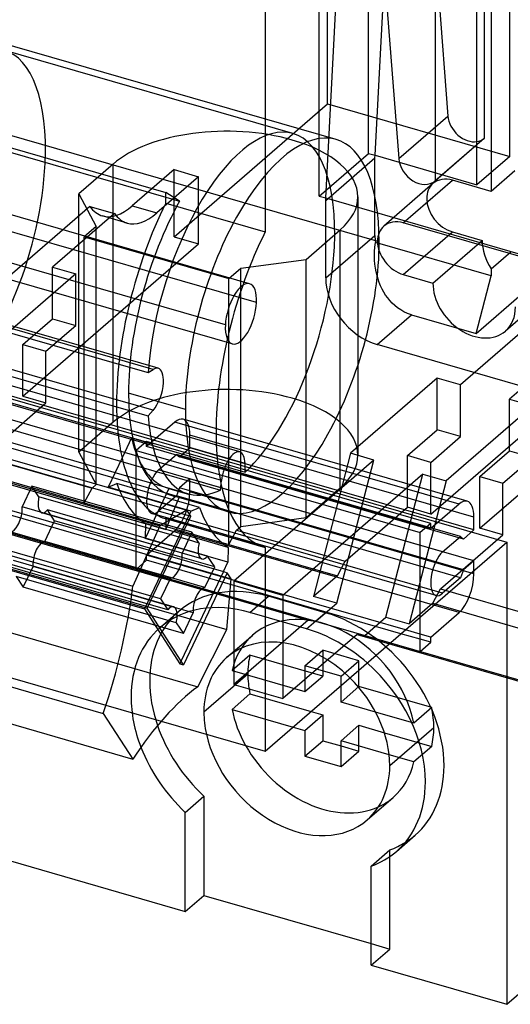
# Model space of a CAD drawing. Header units: millimetres. Extents: x -2.6 to 65.1, y -0.1 to 99.3.
# Tile 2 of 5: x 24.1 to 40.5, y -0.1 to 32.9. Entities that reach past the tile are written whole.
import ezdxf

# ---------------------------------------------------------------- set-up
doc = ezdxf.new("R2010")
doc.units = ezdxf.units.MM
doc.layers.add('HIDDEN', color=7, linetype='Continuous')
doc.layers.add('THICK', color=7, linetype='Continuous')

msp = doc.modelspace()

# ---------------------------------------------------------------- linework, layer by layer
at = {"layer": 'HIDDEN'}
for p, q in [((34.406, 30.057), (34.406, 46.857)), ((39.672, 28.912), (39.672, 37.572)), ((39.888, 37.51), (39.888, 27.117)), ((35.775, 28.391), (35.775, 37.185)), ((36.119, 36.937), (36.79, 28.217)), ((38.022, 27.483), (38.022, 36.143)), ((34.125, 26.963), (34.125, 35.756)), ((40.512, 28.294), (40.512, 35.136)), ((35.996, 28.328), (36.337, 34.752)), ((38.061, 34.573), (38.44, 29.646)), ((39.412, 28.787), (39.412, 34.183)), ((34.346, 26.899), (34.687, 33.323)), ((34.688, 28.86), (22.217, 32.46)), ((33.243, 29.057), (23.544, 31.857)), ((29.256, 25.597), (34.406, 30.057)), ((34.406, 30.057), (40.512, 28.294)), ((36.79, 28.217), (38.44, 29.646)), ((36.135, 25.43), (23.664, 29.03)), ((39.655, 28.896), (38.005, 27.467)), ((38.022, 27.483), (39.672, 28.912)), ((39.412, 27.341), (39.412, 28.787)), ((34.125, 26.963), (35.775, 28.391)), ((34.341, 26.813), (35.991, 28.242)), ((35.775, 28.391), (35.996, 28.328)), ((35.991, 28.242), (35.996, 28.328)), ((35.991, 25.644), (35.991, 28.242)), ((35.996, 28.328), (39.412, 27.341)), ((40.512, 28.294), (39.412, 27.341)), ((27.21, 28.035), (26.06, 27.039)), ((27.21, 19.375), (27.21, 28.035)), ((29.256, 27.848), (27.856, 26.636)), ((29.256, 27.848), (30.079, 27.611)), ((29.256, 25.597), (29.256, 27.848)), ((40.688, 27.81), (39.888, 27.117)), ((30.079, 27.611), (28.679, 26.398)), ((30.079, 25.359), (30.079, 27.611)), ((36.945, 26.062), (38.595, 27.491)), ((39.888, 27.117), (38.595, 27.491)), ((29.44, 26.789), (28.979, 27.084)), ((37.94, 27.381), (36.29, 25.952)), ((31.79, 24.024), (22.091, 26.824)), ((26.06, 18.379), (26.06, 27.039)), ((26.06, 27.039), (26.646, 25.946)), ((28.979, 26.922), (29.44, 26.789)), ((34.125, 26.963), (34.346, 26.899)), ((34.341, 26.813), (34.346, 26.899)), ((34.341, 24.215), (34.341, 26.813)), ((34.346, 26.899), (44.296, 24.026)), ((35.421, 26.935), (35.421, 18.274)), ((26.432, 26.614), (16.756, 18.235)), ((26.432, 26.614), (27.254, 26.377)), ((27.856, 26.636), (28.679, 26.398)), ((32.022, 23.389), (22.323, 26.189)), ((27.254, 26.377), (25.179, 24.58)), ((27.681, 26.057), (26.858, 26.295)), ((26.646, 25.946), (26.246, 25.6)), ((26.646, 17.286), (26.646, 25.946)), ((33.681, 24.839), (34.831, 25.835)), ((34.831, 17.175), (34.831, 25.835)), ((41.697, 24.69), (36.945, 26.062)), ((36.945, 24.33), (38.595, 25.759)), ((38.595, 25.759), (39.585, 25.473)), ((30.976, 22.641), (21.277, 25.441)), ((26.246, 16.68), (26.246, 25.6)), ((26.246, 25.6), (31.096, 24.2)), ((29.256, 25.597), (30.079, 25.359)), ((34.341, 24.215), (35.991, 25.644)), ((37.935, 24.044), (39.585, 25.473)), ((24.179, 20.25), (30.079, 25.359)), ((35.975, 24.952), (35.977, 25.098)), ((35.977, 25.098), (35.987, 25.25)), ((35.987, 25.25), (36.007, 25.408)), ((39.888, 24.287), (36.007, 25.408)), ((39.888, 24.52), (40.554, 25.097)), ((31.208, 22.006), (21.508, 24.806)), ((31.496, 24.546), (33.681, 24.839)), ((33.681, 16.179), (33.681, 24.839)), ((35.98, 24.812), (35.975, 24.952)), ((35.991, 24.676), (35.98, 24.812)), ((25.179, 22.848), (25.179, 24.58)), ((25.179, 24.58), (25.959, 24.355)), ((31.096, 24.2), (31.496, 24.546)), ((31.496, 15.886), (31.496, 24.546)), ((36.009, 24.545), (35.991, 24.676)), ((36.033, 24.418), (36.009, 24.545)), ((39.888, 24.52), (39.888, 24.287)), ((42.708, 24.461), (40.368, 22.434)), ((9.756, 24.211), (40.414, 15.361)), ((25.959, 24.355), (23.05, 21.836)), ((25.959, 22.623), (25.959, 24.355)), ((31.096, 15.28), (31.096, 24.2)), ((36.062, 24.295), (36.033, 24.418)), ((36.097, 24.176), (36.062, 24.295)), ((36.137, 24.061), (36.097, 24.176)), ((36.945, 24.33), (37.935, 24.044)), ((39.388, 22.354), (39.888, 24.287)), ((28.552, 21.15), (18.853, 23.95)), ((28.721, 21.186), (19.021, 23.986)), ((36.183, 23.951), (36.137, 24.061)), ((36.234, 23.844), (36.183, 23.951)), ((36.29, 23.741), (36.234, 23.844)), ((36.352, 23.642), (36.29, 23.741)), ((36.42, 23.547), (36.352, 23.642)), ((36.493, 23.456), (36.42, 23.547)), ((36.574, 23.37), (36.493, 23.456)), ((39.388, 22.354), (40.988, 23.74)), ((36.66, 23.29), (36.574, 23.37)), ((36.754, 23.214), (36.66, 23.29)), ((36.856, 23.144), (36.754, 23.214)), ((36.967, 23.081), (36.856, 23.144)), ((24.179, 21.982), (25.179, 22.848)), ((25.179, 22.848), (25.959, 22.623)), ((36.073, 21.983), (37.223, 22.979)), ((37.089, 23.025), (36.967, 23.081)), ((37.223, 22.979), (37.089, 23.025)), ((37.223, 22.979), (39.388, 22.354)), ((1.727, 22.628), (31.172, 14.128)), ((24.959, 21.757), (25.959, 22.623)), ((40.938, 22.427), (38.862, 20.63)), ((24.179, 21.982), (24.959, 21.757)), ((24.179, 20.25), (24.179, 21.982)), ((42.568, 20.108), (36.073, 21.983)), ((42.583, 21.952), (40.508, 20.155)), ((24.959, 20.025), (24.959, 21.757)), ((31.46, 18.381), (21.76, 21.181)), ((27.403, 21.326), (28.383, 21.043)), ((28.383, 21.043), (28.552, 21.15)), ((37.862, 16.3), (43.762, 21.409)), ((1.578, 20.927), (31.023, 12.427)), ((38.083, 20.855), (35.174, 18.336)), ((38.862, 20.63), (38.083, 20.855)), ((38.083, 19.123), (38.083, 20.855)), ((39.508, 15.825), (45.408, 20.934)), ((31.637, 17.99), (21.938, 20.79)), ((21.946, 20.502), (31.645, 17.702)), ((38.862, 18.898), (38.862, 20.63)), ((15.614, 20.327), (29.817, 16.227)), ((30.847, 17.426), (21.148, 20.226)), ((24.179, 20.25), (24.959, 20.025)), ((29.635, 19.8), (27.729, 20.35)), ((40.508, 18.423), (40.508, 20.155)), ((40.508, 20.155), (41.287, 19.93)), ((21.11, 19.905), (30.81, 17.105)), ((22.868, 18.214), (24.959, 20.025)), ((28.552, 19.777), (27.33, 20.129)), ((27.33, 19.894), (28.383, 19.59)), ((41.287, 19.93), (38.378, 17.411)), ((20.081, 19.766), (29.78, 16.966)), ((28.383, 19.59), (28.552, 19.777)), ((20.78, 19.374), (29.44, 16.874)), ((27.21, 19.375), (26.06, 18.379)), ((29.286, 19.381), (28.336, 18.559)), ((38.812, 16.631), (29.286, 19.381)), ((39.09, 16.726), (29.564, 19.476)), ((0.607, 19.009), (30.052, 10.509)), ((27.381, 18.994), (28.527, 18.662)), ((27.83, 18.852), (27.513, 18.184)), ((27.83, 18.852), (28.522, 18.652)), ((29.786, 18.515), (29.786, 18.948)), ((39.312, 16.198), (29.786, 18.948)), ((37.083, 18.257), (38.083, 19.123)), ((37.862, 18.032), (38.862, 18.898)), ((38.862, 18.898), (38.083, 19.123)), ((28.336, 18.732), (27.986, 18.429)), ((28.336, 18.559), (28.336, 18.732)), ((37.862, 15.982), (28.336, 18.732)), ((37.862, 15.809), (28.336, 18.559)), ((28.527, 18.662), (28.522, 18.652)), ((29.436, 18.212), (29.786, 18.515)), ((39.312, 15.765), (29.786, 18.515)), ((17.055, 18.368), (30.911, 14.368)), ((20.319, 18.282), (28.979, 15.782)), ((22.868, 18.214), (26.506, 17.164)), ((26.06, 18.379), (26.646, 17.286)), ((27.986, 14.445), (27.986, 18.429)), ((27.986, 18.429), (37.512, 15.679)), ((28.736, 17.779), (29.336, 18.299)), ((29.336, 18.299), (29.436, 18.212)), ((38.862, 15.549), (29.336, 18.299)), ((38.962, 15.462), (29.436, 18.212)), ((35.174, 18.336), (33.933, 13.537)), ((35.954, 18.111), (35.174, 18.336)), ((37.083, 16.525), (37.083, 18.257)), ((37.862, 18.032), (37.083, 18.257)), ((39.508, 17.557), (40.508, 18.423)), ((40.287, 17.332), (41.287, 18.198)), ((40.508, 18.423), (41.287, 18.198)), ((35.954, 18.111), (31.262, 14.048)), ((31.645, 17.702), (31.637, 17.99)), ((34.712, 13.312), (35.954, 18.111)), ((37.862, 16.3), (37.862, 18.032)), ((22.609, 17.73), (26.246, 16.68)), ((38.262, 15.029), (28.736, 17.779)), ((37.599, 17.636), (32.908, 13.573)), ((36.358, 12.837), (37.599, 17.636)), ((37.599, 17.636), (38.378, 17.411)), ((39.508, 17.557), (40.287, 17.332)), ((39.508, 15.825), (39.508, 17.557)), ((1.656, 17.196), (28.825, 9.353)), ((14.15, 17.239), (28.353, 13.139)), ((24.487, 17.237), (24.159, 16.541)), ((29.856, 15.687), (24.487, 17.237)), ((24.725, 16.876), (24.487, 17.237)), ((26.506, 17.164), (26.646, 17.286)), ((29.436, 17.173), (29.336, 16.913)), ((29.786, 17.476), (29.436, 17.173)), ((38.962, 14.423), (29.436, 17.173)), ((29.786, 17.043), (29.786, 17.476)), ((39.312, 14.726), (29.786, 17.476)), ((30.81, 17.105), (30.847, 17.426)), ((33.681, 16.179), (34.831, 17.175)), ((38.378, 17.411), (37.137, 12.612)), ((40.287, 15.6), (40.287, 17.332)), ((14.404, 17.118), (28.261, 13.118)), ((29.735, 15.43), (24.725, 16.876)), ((26.246, 16.68), (26.506, 17.164)), ((29.082, 17.156), (28.289, 15.482)), ((29.336, 16.913), (28.736, 16.394)), ((28.979, 15.782), (29.44, 16.874)), ((29.752, 16.962), (29.059, 17.162)), ((29.082, 17.156), (29.775, 16.956)), ((31.082, 16.37), (29.177, 16.92)), ((38.862, 14.163), (29.336, 16.913)), ((29.78, 16.966), (29.775, 16.956)), ((39.312, 14.293), (29.786, 17.043)), ((20.069, 16.69), (33.752, 12.74)), ((20.329, 16.656), (34.012, 12.706)), ((29.529, 14.991), (24.159, 16.541)), ((26.246, 16.68), (31.096, 15.28)), ((34.993, 14.714), (37.083, 16.525)), ((37.862, 16.3), (37.083, 16.525)), ((38.812, 16.631), (37.862, 15.809)), ((29.529, 14.984), (24.818, 16.344)), ((30.382, 14.889), (25.013, 16.439)), ((25.251, 16.077), (25.013, 16.439)), ((29.77, 16.3), (28.261, 13.118)), ((38.041, 13.568), (28.514, 16.318)), ((38.262, 13.644), (28.736, 16.394)), ((31.496, 15.886), (33.681, 16.179)), ((39.312, 15.765), (39.312, 16.198)), ((24.923, 15.381), (25.251, 16.077)), ((29.529, 14.842), (25.251, 16.077)), ((28.302, 15.981), (28.289, 15.482)), ((31.074, 15.181), (28.302, 15.981)), ((30.534, 15.696), (28.955, 16.151)), ((28.979, 16.145), (32.314, 15.182)), ((28.979, 16.145), (28.979, 15.782)), ((31.355, 15.764), (31.496, 15.886)), ((37.862, 15.982), (37.512, 15.679)), ((37.862, 15.809), (37.862, 15.982)), ((29.132, 14.149), (23.763, 15.699)), ((28.336, 14.921), (29.286, 15.744)), ((38.812, 12.994), (29.286, 15.744)), ((31.096, 15.28), (31.355, 15.764)), ((31.355, 15.764), (34.993, 14.714)), ((37.512, 12.848), (37.512, 15.679)), ((38.197, 13.789), (40.287, 15.6)), ((38.262, 15.029), (38.862, 15.549)), ((38.862, 15.549), (38.962, 15.462)), ((38.962, 15.462), (39.312, 15.765)), ((40.287, 15.6), (39.508, 15.825)), ((29.172, 14.155), (24.923, 15.381)), ((31.06, 14.682), (28.289, 15.482)), ((31.096, 15.28), (34.733, 14.23)), ((28.805, 13.453), (23.435, 15.003)), ((28.336, 14.748), (28.336, 14.921)), ((37.014, 12.416), (28.336, 14.921)), ((29.043, 13.091), (23.673, 14.641)), ((28.92, 13.278), (23.869, 14.737)), ((24.199, 13.843), (24.527, 14.539)), ((29.273, 13.169), (24.527, 14.539)), ((27.986, 14.445), (28.336, 14.748)), ((36.864, 12.287), (28.336, 14.748)), ((34.733, 14.23), (34.993, 14.714)), ((39.312, 14.726), (38.962, 14.423)), ((39.312, 14.293), (39.312, 14.726)), ((29.331, 12.654), (23.961, 14.204)), ((23.961, 14.204), (24.199, 13.843)), ((27.986, 14.445), (36.514, 11.983)), ((34.733, 14.23), (33.933, 13.537)), ((38.962, 14.423), (38.862, 14.163)), ((32.908, 13.573), (31.262, 14.048)), ((31.262, 14.048), (31.262, 10.584)), ((38.862, 14.163), (38.262, 13.644)), ((29.569, 12.293), (24.199, 13.843)), ((31.797, 12.999), (32.422, 13.54)), ((34.327, 12.99), (32.422, 13.54)), ((32.908, 13.573), (32.908, 10.109)), ((37.937, 13.305), (38.197, 13.789)), ((38.197, 13.789), (41.834, 12.739)), ((34.712, 13.312), (33.933, 13.537)), ((34.012, 12.706), (34.712, 13.312)), ((37.937, 13.305), (37.137, 12.612)), ((37.937, 13.305), (41.574, 12.255)), ((28.261, 13.118), (29.447, 11.281)), ((28.785, 12.492), (29.41, 13.034)), ((33.702, 12.449), (31.797, 12.999)), ((33.702, 12.449), (34.327, 12.99)), ((37.862, 12.171), (38.812, 12.994)), ((33.752, 12.74), (31.262, 10.584)), ((33.752, 12.74), (34.012, 12.706)), ((35.658, 12.231), (36.358, 12.837)), ((36.358, 12.837), (37.137, 12.612)), ((31.018, 11.483), (31.893, 12.241)), ((35.398, 12.265), (32.908, 10.109)), ((35.398, 12.265), (35.658, 12.231)), ((35.398, 12.265), (49.081, 8.315)), ((35.658, 12.231), (49.341, 8.281)), ((37.862, 12.171), (37.512, 12.272)), ((37.862, 11.998), (37.512, 12.099)), ((37.512, 11.695), (37.862, 11.998)), ((37.862, 11.998), (37.862, 12.171)), ((31.8, 11.569), (31.2, 11.049)), ((34.243, 10.864), (31.8, 11.569)), ((33.643, 11.21), (34.243, 11.73)), ((35.456, 11.38), (34.243, 11.73)), ((34.243, 11.73), (34.243, 10.864)), ((29.491, 11.375), (29.447, 11.281)), ((29.447, 11.281), (29.576, 11.243)), ((34.856, 10.86), (35.456, 11.38)), ((35.456, 10.514), (35.456, 11.38)), ((30.257, 9.662), (31.732, 10.939)), ((31.2, 11.049), (33.643, 10.344)), ((33.643, 11.21), (33.643, 10.344)), ((34.856, 10.86), (33.643, 11.21)), ((31.262, 10.584), (32.908, 10.109)), ((33.643, 10.344), (34.243, 10.864)), ((34.856, 10.547), (34.856, 10.86)), ((31.8, 10.27), (31.2, 9.75)), ((31.8, 10.27), (33.851, 9.678)), ((34.856, 9.994), (35.456, 10.514)), ((37.899, 9.808), (35.456, 10.514)), ((31.2, 9.75), (33.251, 9.158)), ((37.299, 9.289), (36.013, 9.66)), ((37.899, 9.808), (37.299, 9.289)), ((35.456, 8.348), (35.456, 9.214)), ((36.309, 8.968), (37.899, 8.509)), ((36.492, 7.862), (37.967, 9.139)), ((34.856, 8.522), (35.456, 8.348)), ((34.856, 7.829), (35.456, 8.348)), ((37.899, 8.509), (37.299, 7.99)), ((37.299, 7.99), (36.471, 8.229)), ((35.731, 6.04), (36.606, 6.798)), ((36.713, 4.988), (37.338, 5.529)), ((36.492, 1.713), (36.492, 5.037)), ((35.867, 1.893), (36.492, 1.713)), ((35.867, 1.172), (36.492, 1.713))]:
    msp.add_line(p, q, dxfattribs=at)
for centre, major_axis, ratio, start_param, end_param in [((21.8, 25.815), (-1.744, -6.042), 0.433013, 2.071532, 3.141574), ((39.131, 29.501), (0.524, -0.605), 0.75, -2.349328, -0.43941), ((31.021, 26.935), (4.4, 0), 0.5, 1.047198, 2.617994), ((31.499, 23.015), (-1.744, -6.042), 0.433013, 3.141574, 5.16666), ((32.885, 22.615), (-1.803, -6.245), 0.433013, -3.141552, -0.982794), ((31.499, 23.015), (-1.744, -6.042), 0.433013, 2.071532, 3.141574), ((31.021, 26.935), (4.4, 0), 0.5, -0.000036, 1.047198), ((32.885, 22.615), (-1.803, -6.245), 0.433013, 2.158799, 3.141633), ((39.131, 29.501), (0.524, -0.605), 0.75, -0.43941, -0.000041), ((39.131, 29.501), (0.524, -0.605), 0.75, -0.000041, 0.038593), ((37.481, 28.072), (0.524, -0.605), 0.75, -2.349328, -0.000041), ((21.8, 25.815), (-1.744, -6.042), 0.433013, 0.634468, 2.071532), ((38.595, 26.625), (0.655, -0.756), 0.75, 2.284521, 3.141594), ((37.481, 28.072), (0.524, -0.605), 0.75, -0.000041, 0.038593), ((38.595, 26.625), (0.655, -0.756), 0.75, -3.141592, -2.427868), ((30.979, 23.165), (-1.803, -6.245), 0.433013, -2.060059, -0.982794), ((31.021, 26.935), (4.4, 0), 0.5, -0.523599, -0.000036), ((38.595, 26.625), (0.655, -0.756), 0.75, -2.427868, -0.857072), ((27.856, 29.753), (-0.998, -3.459), 0.433013, -0.32533, 0.000051), ((27.856, 29.753), (-0.998, -3.459), 0.433013, 0.000051, 0.588003), ((28.679, 29.516), (0.998, 3.459), 0.433013, 2.816262, 3.141643), ((28.679, 29.516), (0.998, 3.459), 0.433013, -3.141542, -2.55359), ((36.945, 25.196), (-0.655, 0.756), 0.75, -0.857072, 0.000001), ((36.945, 25.196), (-0.655, 0.756), 0.75, 0.000001, 0.713724), ((32.885, 22.615), (-1.803, -6.245), 0.433013, 0.000041, 2.158799), ((37.723, 25.144), (1.309, -1.512), 0.75, -2.427868, -2.29349), ((36.945, 25.196), (-0.655, 0.756), 0.75, 0.713724, 2.284521), ((40.971, 25.073), (1.047, -1.209), 0.75, -2.427868, -1.753738), ((31.499, 23.015), (-1.744, -6.042), 0.433013, 0.634468, 2.071532), ((36.073, 23.715), (1.309, -1.512), 0.75, -2.427868, -0.857072), ((31.499, 23.015), (-0.291, -1.009), 0.433013, 3.141553, 5.213125), ((31.499, 23.015), (-0.291, -1.009), 0.433013, 2.071532, 3.141553), ((39.321, 23.644), (-1.047, 1.209), 0.75, 0.713724, 3.141552), ((31.499, 23.015), (-0.291, -1.009), 0.433013, -0.000039, 2.071532), ((39.321, 23.644), (-1.047, 1.209), 0.75, 3.141552, 3.855317), ((31.499, 23.015), (-0.291, -1.009), 0.433013, -1.07006, -0.000039), ((28.499, 20.417), (-0.222, -0.769), 0.433013, 3.141553, 3.595864), ((28.499, 20.417), (-0.222, -0.769), 0.433013, 2.071532, 3.141553), ((31.021, 18.275), (4.4, 0), 0.5, 1.047198, 2.617994), ((28.499, 20.417), (-0.222, -0.769), 0.433013, 0.721734, 2.071532), ((30.979, 23.165), (-1.803, -6.245), 0.433013, -0.982794, 0.000041), ((31.021, 18.275), (4.4, 0), 0.5, -0.000036, 1.047198), ((31.499, 23.015), (-1.744, -6.042), 0.433013, -0.849062, -0.649993), ((29.286, 18.515), (-0.277, -0.961), 0.433013, 3.141554, 3.729595), ((32.885, 22.615), (-1.803, -6.245), 0.433013, -0.982794, 0.000041), ((29.286, 18.515), (-0.277, -0.961), 0.433013, 2.158799, 3.141554), ((30.806, 23.215), (1.747, 6.053), 0.433013, 2.492155, 3.141559), ((31.499, 23.015), (-1.747, -6.053), 0.433013, -0.649437, -0.000034), ((31.238, 17.612), (-0.222, -0.769), 0.433013, 3.141554, 5.079394), ((31.238, 17.612), (-0.222, -0.769), 0.433013, 2.205264, 3.141554), ((31.021, 18.275), (4.4, 0), 0.5, -0.523599, -0.000036), ((28.736, 17.086), (0.222, 0.769), 0.433013, 0.588003, 3.141558), ((30.806, 23.215), (-2.136, -7.398), 0.433013, -0.535052, -0.120094), ((30.979, 23.165), (-2.025, -7.014), 0.433013, -0.433792, -0.000023), ((24.97, 16.872), (0.153, 0.528), 0.433013, 1.688183, 2.071532), ((30.806, 23.215), (1.747, 6.053), 0.433013, 3.141559, 3.150541), ((30.979, 23.165), (-1.803, -6.245), 0.433013, 0.000041, 0.094471), ((29.286, 16.61), (-0.277, -0.961), 0.433013, 0.588003, 2.158799), ((31.499, 23.015), (-1.747, -6.053), 0.433013, -0.000034, 0.008948), ((31.499, 23.015), (-1.744, -6.042), 0.433013, 0.009674, 0.367005), ((23.888, 16.232), (0.153, 0.528), 0.433013, -1.07006, -0.826337), ((24.97, 16.872), (0.153, 0.528), 0.433013, 2.071532, 3.141559), ((38.812, 15.765), (-0.277, -0.961), 0.433013, 3.141554, 3.729595), ((38.812, 15.765), (-0.277, -0.961), 0.433013, 2.158799, 3.141554), ((23.888, 16.232), (0.153, 0.528), 0.433013, -3.024206, -1.07006), ((24.97, 16.872), (0.153, 0.528), 0.433013, 3.141559, 3.886052), ((28.736, 17.086), (0.222, 0.769), 0.433013, 3.141558, 3.729595), ((30.979, 23.165), (-2.025, -7.014), 0.433013, -0.000023, 0.008097), ((24.799, 14.849), (0.153, 0.528), 0.433013, 0.117387, 2.071532), ((38.262, 14.336), (0.222, 0.769), 0.433013, 0.588003, 3.141558), ((24.799, 14.849), (0.153, 0.528), 0.433013, 2.071532, 2.315256), ((38.812, 13.86), (-0.277, -0.961), 0.433013, 0.588003, 2.158799), ((32.422, 9.556), (-3.011, 3.477), 0.75, -0.857208, 0.000001), ((38.262, 14.336), (0.222, 0.769), 0.433013, 3.141558, 3.729595), ((31.797, 9.015), (-3.011, 3.477), 0.75, -0.857208, 0.000001), ((32.422, 9.556), (-3.011, 3.477), 0.75, 0.000001, 0.713724), ((34.249, 9.519), (-2.357, 2.721), 0.75, -2.217998, -0.000041), ((34.327, 9.006), (-3.012, 3.477), 0.75, -2.427868, -0.857095), ((31.797, 9.015), (-3.011, 3.477), 0.75, 0.000001, 0.713724), ((33.374, 8.762), (-2.357, 2.721), 0.75, -1.464963, -0.000041), ((34.249, 9.519), (-2.357, 2.721), 0.75, -0.000041, 0.503854), ((33.702, 8.465), (-3.012, 3.477), 0.75, -1.39182, -0.857095), ((34.849, 10.039), (-2.357, 2.721), 0.75, 0.503854, 0.713724), ((33.374, 8.762), (-2.357, 2.721), 0.75, -0.000041, 0.713724), ((34.849, 10.039), (-2.357, 2.721), 0.75, 0.713724, 0.923595), ((32.422, 9.556), (-3.011, 3.477), 0.75, 0.713724, 1.079239), ((31.797, 9.015), (-3.011, 3.477), 0.75, 0.713724, 1.124568), ((33.374, 8.762), (-2.357, 2.721), 0.75, 0.713724, 0.947325), ((34.249, 9.519), (-2.357, 2.721), 0.75, 0.923595, 1.302755), ((34.849, 10.039), (-2.357, 2.721), 0.75, -2.427868, -2.217998), ((34.849, 10.039), (-2.357, 2.721), 0.75, -2.637739, -2.427868), ((34.249, 9.519), (-2.357, 2.721), 0.75, 3.141552, 3.645446), ((34.327, 9.006), (-3.012, 3.477), 0.75, 3.141593, 3.855317), ((34.249, 9.519), (-2.357, 2.721), 0.75, 2.925561, 3.141552), ((34.327, 9.006), (-3.012, 3.477), 0.75, 3.021482, 3.141593)]:
    msp.add_ellipse(centre, major_axis=major_axis, ratio=ratio, start_param=start_param, end_param=end_param, dxfattribs=at)
at = {"layer": 'THICK'}
for p, q in [((32.314, 47.317), (32.314, 25.759)), ((16.985, 30.546), (28.979, 27.084)), ((20.78, 29.289), (28.979, 26.922)), ((28.979, 26.721), (28.979, 27.084)), ((28.979, 26.721), (32.314, 25.759)), ((0.242, 24.929), (29.687, 16.429)), ((-0.667, 24.401), (28.778, 15.901)), ((19.106, 23.721), (27.403, 21.326)), ((27.33, 20.129), (19.075, 22.512)), ((-1.566, 22.376), (27.878, 13.876)), ((19.087, 22.274), (27.33, 19.894)), ((19.206, 21.353), (27.381, 18.994)), ((27.513, 18.184), (27.045, 17.198)), ((-2.561, 18.116), (26.884, 9.616)), ((27.045, 17.198), (27.336, 17.323)), ((29.816, 16.398), (27.045, 17.198)), ((30.107, 16.523), (27.336, 17.323)), ((-1.57, 16.581), (27.874, 8.081)), ((29.816, 16.398), (30.107, 16.523)), ((28.353, 13.139), (29.817, 16.227)), ((29.687, 16.429), (28.778, 15.901)), ((29.817, 16.227), (29.687, 16.429)), ((29.816, 16.398), (29.77, 16.3)), ((28.778, 15.901), (27.878, 13.876)), ((29.856, 15.687), (29.529, 14.991)), ((30.094, 15.326), (29.856, 15.687)), ((32.289, 15.189), (30.534, 15.696)), ((30.094, 15.326), (29.735, 15.43)), ((32.314, 8.346), (40.414, 15.361)), ((40.414, 15.361), (40.414, -0.141)), ((30.187, 14.794), (29.529, 14.984)), ((30.621, 14.527), (30.382, 14.889)), ((31.074, 15.181), (31.06, 14.682)), ((32.314, 15.182), (32.314, 8.346)), ((30.621, 14.527), (29.529, 14.842)), ((30.911, 14.368), (31.06, 14.682)), ((30.911, 14.368), (29.491, 11.375)), ((31.041, 14.331), (29.576, 11.243)), ((30.293, 13.831), (30.621, 14.527)), ((30.911, 14.368), (31.041, 14.331)), ((31.172, 14.128), (31.041, 14.331)), ((29.132, 14.149), (28.805, 13.453)), ((30.293, 13.831), (29.172, 14.155)), ((31.023, 12.427), (31.172, 14.128)), ((28.805, 13.453), (29.043, 13.091)), ((29.238, 13.187), (28.92, 13.278)), ((29.576, 11.243), (28.353, 13.139)), ((29.896, 12.989), (29.273, 13.169)), ((29.569, 12.293), (29.896, 12.989)), ((29.331, 12.654), (29.569, 12.293)), ((37.512, 11.695), (37.512, 12.848)), ((30.052, 10.509), (31.023, 12.427)), ((37.512, 12.099), (36.864, 12.287)), ((37.512, 12.272), (37.014, 12.416)), ((36.514, 11.983), (37.512, 11.695)), ((34.856, 9.994), (34.856, 10.547)), ((36.013, 9.66), (34.856, 9.994)), ((26.884, 9.616), (27.874, 8.081)), ((33.851, 9.678), (34.243, 9.564)), ((28.825, 9.353), (32.314, 8.346)), ((33.643, 9.045), (34.243, 9.564)), ((34.243, 9.564), (34.243, 8.698)), ((33.251, 9.158), (33.643, 9.045)), ((33.643, 9.045), (33.643, 8.179)), ((34.856, 8.695), (35.456, 9.214)), ((35.456, 9.214), (36.309, 8.968)), ((33.643, 8.179), (34.243, 8.698)), ((34.243, 8.698), (34.856, 8.522)), ((36.471, 8.229), (34.856, 8.695)), ((34.856, 7.829), (34.856, 8.695)), ((33.643, 8.179), (34.856, 7.829)), ((29.632, 6.296), (30.257, 6.837)), ((30.257, 6.837), (30.257, 3.513)), ((29.632, 2.972), (29.632, 6.296)), ((40.414, -0.141), (47.414, 5.921)), ((20.538, 5.597), (29.632, 2.972)), ((35.867, 4.496), (36.492, 5.037)), ((35.867, 1.172), (35.867, 4.496)), ((29.632, 2.972), (30.257, 3.513)), ((30.257, 3.513), (35.867, 1.893)), ((35.867, 1.172), (40.414, -0.141))]:
    msp.add_line(p, q, dxfattribs=at)
for centre, major_axis, ratio, start_param, end_param in [((30.979, 23.165), (-2.025, -7.014), 0.433013, -1.973684, -0.982794), ((34.314, 22.203), (-2.025, -7.014), 0.433013, -1.973684, -0.982794), ((30.979, 23.165), (-2.025, -7.014), 0.433013, -0.982794, -0.433792), ((34.314, 22.203), (-2.025, -7.014), 0.433013, -0.982794, -0.000023), ((33.578, 22.415), (-2.136, -7.398), 0.433013, -0.535052, -0.120094), ((30.34, 15.322), (-0.153, -0.528), 0.433013, -1.45341, -1.07006), ((34.314, 22.203), (-2.025, -7.014), 0.433013, -0.000023, 0.008097), ((29.257, 14.682), (-0.153, -0.528), 0.433013, 0.117387, 2.071532), ((29.257, 14.682), (-0.153, -0.528), 0.433013, 2.071532, 2.315256), ((30.34, 15.322), (-0.153, -0.528), 0.433013, -1.07006, -0.000034), ((30.34, 15.322), (-0.153, -0.528), 0.433013, -0.000034, 0.744459), ((23.031, 11.798), (2.774, 9.608), 0.433013, -1.673802, -1.230202), ((30.168, 13.299), (-0.153, -0.528), 0.433013, -3.024206, -1.07006), ((29.086, 12.658), (-0.153, -0.528), 0.433013, 3.141559, 3.886052), ((29.086, 12.658), (-0.153, -0.528), 0.433013, 2.071532, 3.141559), ((30.168, 13.299), (-0.153, -0.528), 0.433013, -1.07006, -0.826337), ((29.086, 12.658), (-0.153, -0.528), 0.433013, 1.688183, 2.071532), ((33.702, 8.465), (-3.012, 3.477), 0.75, -2.427868, -1.39182), ((33.374, 8.762), (-2.357, 2.721), 0.75, -2.427868, -1.464963), ((29.657, 1.534), (2.774, 9.608), 0.433013, 0.508958, 0.952558), ((32.422, 9.556), (-3.011, 3.477), 0.75, 1.079239, 1.709981), ((33.374, 8.762), (-2.357, 2.721), 0.75, 0.947325, 3.141552), ((31.797, 9.015), (-3.011, 3.477), 0.75, 1.124568, 1.709981), ((34.249, 9.519), (-2.357, 2.721), 0.75, 1.302755, 2.925561), ((33.374, 8.762), (-2.357, 2.721), 0.75, 3.141552, 3.855317), ((33.702, 8.465), (-3.012, 3.477), 0.75, 3.141593, 3.855317), ((34.327, 9.006), (-3.012, 3.477), 0.75, 2.859111, 3.021482), ((33.702, 8.465), (-3.012, 3.477), 0.75, 2.859111, 3.141593)]:
    msp.add_ellipse(centre, major_axis=major_axis, ratio=ratio, start_param=start_param, end_param=end_param, dxfattribs=at)

doc.saveas('drawing.dxf')
